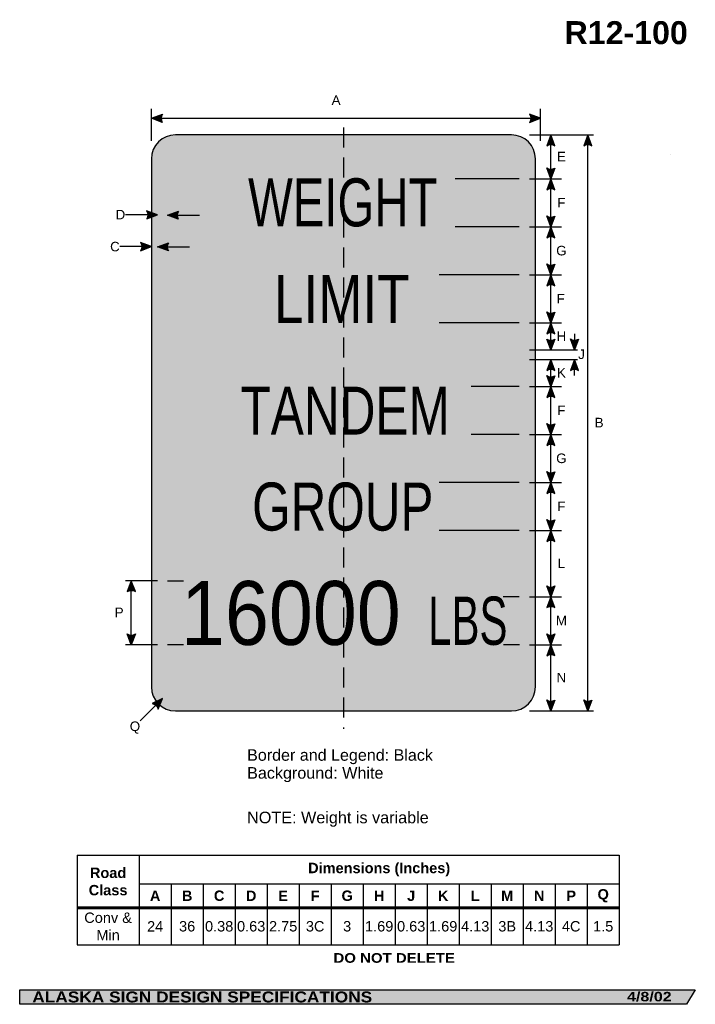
# Model space of a CAD drawing. Header units: feet. Extents: x 3.7 to 45.9, y 0.2 to 61.7.
import ezdxf
from ezdxf.enums import TextEntityAlignment as Align

# ---------------------------------------------------------------- set-up
doc = ezdxf.new("R2010")
doc.units = ezdxf.units.FT
doc.header["$MEASUREMENT"] = 0
doc.linetypes.add('DASHED2', pattern=[0.375, 0.25, -0.125])
doc.layers.add('Sign', color=7, linetype='Continuous')
doc.styles.add('ARIAL', font='arial.ttf')
doc.styles.add('ARIAL B', font='arialbd.ttf')
doc.styles.add('ARIAL BLACK B', font='ariblk.ttf')
doc.styles.add('ARIAL BLACK BI', font='ariblk.ttf')
doc.styles.add('FHWA SERIES B2000EX', font='txt')
doc.styles.add('FHWA SERIES C2000EX', font='txt')

# ---------------------------------------------------------------- blocks, each defined once
blk = doc.blocks.new('*T2')
at = {"color": 0, "linetype": 'ByBlock', "lineweight": -2, "transparency": 16777216}
for p, q in [((0, 0), (33.88136742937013, 0)), ((0, 0), (0, -5.602544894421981)), ((3.881367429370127, 0), (3.881367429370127, -5.602544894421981)), ((33.88136742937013, 0), (33.88136742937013, -5.602544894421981)), ((3.881367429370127, -1.779999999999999), (33.88136742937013, -1.779999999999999)), ((5.881367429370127, -1.779999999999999), (5.881367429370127, -5.602544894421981)), ((7.881367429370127, -1.779999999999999), (7.881367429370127, -5.602544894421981)), ((9.881367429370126, -1.779999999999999), (9.881367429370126, -5.602544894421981)), ((11.88136742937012, -1.779999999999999), (11.88136742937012, -5.602544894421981)), ((13.88136742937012, -1.779999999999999), (13.88136742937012, -5.602544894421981)), ((15.88136742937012, -1.779999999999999), (15.88136742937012, -5.602544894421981)), ((17.88136742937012, -1.779999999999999), (17.88136742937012, -5.602544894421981)), ((19.88136742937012, -1.779999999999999), (19.88136742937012, -5.602544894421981)), ((21.88136742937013, -1.779999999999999), (21.88136742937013, -5.602544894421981)), ((23.88136742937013, -1.779999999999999), (23.88136742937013, -5.602544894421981)), ((25.88136742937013, -1.779999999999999), (25.88136742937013, -5.602544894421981)), ((27.88136742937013, -1.779999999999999), (27.88136742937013, -5.602544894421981)), ((29.88136742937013, -1.779999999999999), (29.88136742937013, -5.602544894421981)), ((31.88136742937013, -1.779999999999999), (31.88136742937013, -5.602544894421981)), ((0, -3.279999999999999), (33.88136742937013, -3.279999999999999)), ((0, -5.602544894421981), (33.88136742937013, -5.602544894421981))]:
    blk.add_line(p, q, dxfattribs=at)
at = {"color": 18, "transparency": 16777216, "char_height": 0.65, "attachment_point": 5}
for s, insert, width, style in [('Dimensions (Inches)', (18.88136742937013, -0.8900000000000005), 29.88, 'ARIAL B'), ('Road Class', (1.940683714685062, -1.64), 3.761367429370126, 'ARIAL B'), ('A', (4.881367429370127, -2.529999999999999), 1.879999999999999, 'ARIAL B'), ('B', (6.881367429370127, -2.529999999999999), 1.879999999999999, 'ARIAL B'), ('C', (8.881367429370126, -2.529999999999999), 1.879999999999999, 'ARIAL B'), ('D', (10.88136742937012, -2.529999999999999), 1.879999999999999, 'ARIAL B'), ('E', (12.88136742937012, -2.529999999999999), 1.879999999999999, 'ARIAL B'), ('F', (14.88136742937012, -2.529999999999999), 1.879999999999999, 'ARIAL B'), ('G', (16.88136742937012, -2.529999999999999), 1.879999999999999, 'ARIAL B'), ('H', (18.88136742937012, -2.529999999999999), 1.879999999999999, 'ARIAL B'), ('J', (20.88136742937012, -2.529999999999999), 1.879999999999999, 'ARIAL B'), ('K', (22.88136742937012, -2.529999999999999), 1.879999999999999, 'ARIAL B'), ('L', (24.88136742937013, -2.529999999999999), 1.879999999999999, 'ARIAL B'), ('M', (26.88136742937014, -2.529999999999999), 1.879999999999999, 'ARIAL B'), ('N', (28.88136742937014, -2.529999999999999), 1.879999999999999, 'ARIAL B'), ('P', (30.88136742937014, -2.529999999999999), 1.879999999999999, 'ARIAL B'), ('Q', (32.88136742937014, -2.529999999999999), 1.879999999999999, 'ARIAL B'), ('Conv & Min', (1.940683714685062, -4.44127244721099), 3.761367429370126, 'ARIAL'), ('24', (4.881367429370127, -4.44127244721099), 1.879999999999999, 'ARIAL'), ('36', (6.881367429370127, -4.44127244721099), 1.879999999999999, 'ARIAL'), ('0.38', (8.881367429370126, -4.44127244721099), 1.879999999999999, 'ARIAL'), ('0.63', (10.88136742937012, -4.44127244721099), 1.879999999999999, 'ARIAL'), ('2.75', (12.88136742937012, -4.44127244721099), 1.879999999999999, 'ARIAL'), ('3C', (14.88136742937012, -4.44127244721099), 1.879999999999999, 'ARIAL'), ('3', (16.88136742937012, -4.44127244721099), 1.879999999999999, 'ARIAL'), ('1.69', (18.88136742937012, -4.44127244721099), 1.879999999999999, 'ARIAL'), ('0.63', (20.88136742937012, -4.44127244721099), 1.879999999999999, 'ARIAL'), ('1.69', (22.88136742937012, -4.44127244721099), 1.879999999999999, 'ARIAL'), ('4.13', (24.88136742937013, -4.44127244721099), 1.879999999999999, 'ARIAL'), ('3B', (26.88136742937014, -4.44127244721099), 1.879999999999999, 'ARIAL'), ('4.13', (28.88136742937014, -4.44127244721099), 1.879999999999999, 'ARIAL'), ('4C', (30.88136742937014, -4.44127244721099), 1.879999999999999, 'ARIAL'), ('1.5', (32.88136742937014, -4.44127244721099), 1.879999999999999, 'ARIAL')]:
    blk.add_mtext(s, dxfattribs=dict(at, insert=insert, width=width, style=style))

msp = doc.modelspace()

# ---------------------------------------------------------------- hatches: boundary and pattern name
h = msp.add_hatch(color=256)
h.dxf.hatch_style = 1
edge = h.paths.add_edge_path()
edge.add_line((12.6101551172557, 55.28363842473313), (11.93276403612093, 55.53969434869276))
edge.add_line((11.93276403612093, 55.53969434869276), (12.6163983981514, 55.79262750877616))
edge.add_arc((12.98787100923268, 55.53353817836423), 0.4529008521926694, 145.1055563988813, 213.4889293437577)
h = msp.add_hatch(color=256)
h.dxf.hatch_style = 1
edge = h.paths.add_edge_path()
edge.add_line((35.56787295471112, 55.28363842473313), (36.2452640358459, 55.53969434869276))
edge.add_line((36.2452640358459, 55.53969434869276), (35.56162967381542, 55.79262750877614))
edge.add_arc((35.19015706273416, 55.53353817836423), 0.4529008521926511, -33.48892934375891, 34.8944436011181, ccw=False)
h = msp.add_hatch(color=256)
h.dxf.hatch_style = 1
edge = h.paths.add_edge_path()
edge.add_line((37.14339380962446, 53.82657425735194), (36.88801433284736, 54.50422065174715))
edge.add_line((36.88801433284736, 54.50422065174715), (36.6343987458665, 53.82083916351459))
edge.add_arc((36.89311706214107, 53.44910805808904), 0.4529008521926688, 56.453865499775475, 124.83723844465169, ccw=False)
h = msp.add_hatch(color=256)
h.dxf.hatch_style = 1
edge = h.paths.add_edge_path()
edge.add_line((39.45523776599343, 53.82657425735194), (39.19985828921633, 54.50422065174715))
edge.add_line((39.19985828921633, 54.50422065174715), (38.94624270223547, 53.82083916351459))
edge.add_arc((39.20496101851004, 53.44910805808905), 0.4529008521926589, 56.45386549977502, 124.83723844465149, ccw=False)
h = msp.add_hatch(color=256)
h.dxf.hatch_style = 1
edge = h.paths.add_edge_path()
edge.add_line((37.14339380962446, 52.43183909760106), (36.88801433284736, 51.75419270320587))
edge.add_line((36.88801433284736, 51.75419270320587), (36.63439874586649, 52.4375741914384))
edge.add_arc((36.89311706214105, 52.80930529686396), 0.4529008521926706, 235.1627615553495, 303.5461345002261)
h = msp.add_hatch(color=256)
h.dxf.hatch_style = 1
edge = h.paths.add_edge_path()
edge.add_line((37.14339380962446, 51.07654630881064), (36.88801433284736, 51.75419270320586))
edge.add_line((36.88801433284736, 51.75419270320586), (36.63439874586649, 51.0708112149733))
edge.add_arc((36.89311706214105, 50.69908010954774), 0.4529008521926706, 56.45386549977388, 124.8372384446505, ccw=False)
h = msp.add_hatch(color=256)
h.dxf.hatch_style = 1
edge = h.paths.add_edge_path()
edge.add_line((11.63831567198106, 49.24569075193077), (12.31570675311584, 49.50174667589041))
edge.add_line((12.31570675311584, 49.50174667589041), (11.63207239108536, 49.75467983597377))
edge.add_arc((11.26059978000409, 49.49559050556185), 0.4529008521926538, -33.48892934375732, 34.89444360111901, ccw=False)
h = msp.add_hatch(color=256)
h.dxf.hatch_style = 1
edge = h.paths.add_edge_path()
edge.add_line((13.61020291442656, 49.23629679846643), (12.93281183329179, 49.49235272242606))
edge.add_line((12.93281183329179, 49.49235272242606), (13.61644619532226, 49.74528588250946))
edge.add_arc((13.98791880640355, 49.48619655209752), 0.4529008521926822, 145.1055563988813, 213.4889293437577)
h = msp.add_hatch(color=256)
h.dxf.hatch_style = 1
edge = h.paths.add_edge_path()
edge.add_line((37.14339380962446, 49.43151358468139), (36.88801433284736, 48.75386719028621))
edge.add_line((36.88801433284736, 48.75386719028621), (36.63439874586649, 49.43724867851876))
edge.add_arc((36.89311706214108, 49.8089797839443), 0.4529008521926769, 235.1627615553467, 303.5461345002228)
h = msp.add_hatch(color=256)
h.dxf.hatch_style = 1
edge = h.paths.add_edge_path()
edge.add_line((37.14339380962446, 48.076220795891), (36.88801433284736, 48.75386719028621))
edge.add_line((36.88801433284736, 48.75386719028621), (36.63439874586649, 48.07048570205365))
edge.add_arc((36.89311706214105, 47.69875459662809), 0.4529008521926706, 56.45386549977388, 124.8372384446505, ccw=False)
h = msp.add_hatch(color=256)
h.dxf.hatch_style = 1
edge = h.paths.add_edge_path()
edge.add_line((11.25537295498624, 47.26653058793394), (11.93276403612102, 47.5225865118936))
edge.add_line((11.93276403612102, 47.5225865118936), (11.24912967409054, 47.77551967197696))
edge.add_arc((10.87765706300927, 47.51643034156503), 0.4529008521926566, -33.488929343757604, 34.894443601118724, ccw=False)
h = msp.add_hatch(color=256)
h.dxf.hatch_style = 1
edge = h.paths.add_edge_path()
edge.add_line((12.99049545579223, 47.25741600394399), (12.31310437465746, 47.51347192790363))
edge.add_line((12.31310437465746, 47.51347192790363), (12.99673873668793, 47.76640508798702))
edge.add_arc((13.36821134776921, 47.50731575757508), 0.4529008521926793, 145.1055563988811, 213.4889293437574)
h = msp.add_hatch(color=256)
h.dxf.hatch_style = 1
edge = h.paths.add_edge_path()
edge.add_line((37.14339380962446, 46.43086255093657), (36.88801433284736, 45.75321615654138))
edge.add_line((36.88801433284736, 45.75321615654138), (36.63439874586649, 46.43659764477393))
edge.add_arc((36.89311706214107, 46.80832875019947), 0.4529008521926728, 235.1627615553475, 303.5461345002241)
h = msp.add_hatch(color=256)
h.dxf.hatch_style = 1
edge = h.paths.add_edge_path()
edge.add_line((37.14339380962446, 45.07556976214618), (36.88801433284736, 45.75321615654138))
edge.add_line((36.88801433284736, 45.75321615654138), (36.63439874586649, 45.06983466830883))
edge.add_arc((36.89311706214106, 44.69810356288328), 0.4529008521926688, 56.45386549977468, 124.83723844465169, ccw=False)
h = msp.add_hatch(color=256)
h.dxf.hatch_style = 1
edge = h.paths.add_edge_path()
edge.add_line((37.14339380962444, 43.43037427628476), (36.88801433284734, 42.75272788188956))
edge.add_line((36.88801433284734, 42.75272788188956), (36.63439874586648, 43.4361093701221))
edge.add_arc((36.89311706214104, 43.80784047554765), 0.4529008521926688, 235.1627615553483, 303.5461345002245)
h = msp.add_hatch(color=256)
h.dxf.hatch_style = 1
edge = h.paths.add_edge_path()
edge.add_line((37.14339380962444, 42.07508148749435), (36.88801433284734, 42.75272788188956))
edge.add_line((36.88801433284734, 42.75272788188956), (36.63439874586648, 42.06934639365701))
edge.add_arc((36.89311706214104, 41.69761528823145), 0.4529008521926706, 56.45386549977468, 124.8372384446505, ccw=False)
h = msp.add_hatch(color=256)
h.dxf.hatch_style = 1
edge = h.paths.add_edge_path()
edge.add_line((37.14339380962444, 41.74027011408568), (36.88801433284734, 41.06262371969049))
edge.add_line((36.88801433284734, 41.06262371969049), (36.63439874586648, 41.74600520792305))
edge.add_arc((36.89311706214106, 42.11773631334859), 0.4529008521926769, 235.1627615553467, 303.5461345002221)
h = msp.add_hatch(color=256)
h.dxf.hatch_style = 1
edge = h.paths.add_edge_path()
edge.add_line((38.621086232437, 41.74189308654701), (38.3657067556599, 41.06424669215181))
edge.add_line((38.3657067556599, 41.06424669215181), (38.11209116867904, 41.74762818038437))
edge.add_arc((38.37080948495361, 42.11935928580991), 0.4529008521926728, 235.1627615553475, 303.5461345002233)
h = msp.add_hatch(color=256)
h.dxf.hatch_style = 1
edge = h.paths.add_edge_path()
edge.add_line((37.14339380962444, 39.78748383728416), (36.88801433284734, 40.46513023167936))
edge.add_line((36.88801433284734, 40.46513023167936), (36.63439874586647, 39.78174874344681))
edge.add_arc((36.89311706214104, 39.41001763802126), 0.4529008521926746, 56.45386549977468, 124.8372384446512, ccw=False)
h = msp.add_hatch(color=256)
h.dxf.hatch_style = 1
edge = h.paths.add_edge_path()
edge.add_line((38.62889873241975, 39.78748383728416), (38.37351925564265, 40.46513023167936))
edge.add_line((38.37351925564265, 40.46513023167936), (38.11990366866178, 39.78174874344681))
edge.add_arc((38.37862198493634, 39.41001763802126), 0.4529008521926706, 56.45386549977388, 124.8372384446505, ccw=False)
h = msp.add_hatch(color=256)
h.dxf.hatch_style = 1
edge = h.paths.add_edge_path()
edge.add_line((37.14339380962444, 39.45234694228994), (36.88801433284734, 38.77470054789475))
edge.add_line((36.88801433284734, 38.77470054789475), (36.63439874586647, 39.4580820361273))
edge.add_arc((36.89311706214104, 39.82981314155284), 0.4529008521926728, 235.1627615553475, 303.5461345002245)
h = msp.add_hatch(color=256)
h.dxf.hatch_style = 1
edge = h.paths.add_edge_path()
edge.add_line((37.14339380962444, 38.09705415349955), (36.88801433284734, 38.77470054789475))
edge.add_line((36.88801433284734, 38.77470054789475), (36.63439874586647, 38.0913190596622))
edge.add_arc((36.89311706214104, 37.71958795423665), 0.4529008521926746, 56.45386549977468, 124.8372384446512, ccw=False)
h = msp.add_hatch(color=256)
h.dxf.hatch_style = 1
edge = h.paths.add_edge_path()
edge.add_line((37.14339380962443, 36.45169590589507), (36.88801433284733, 35.77404951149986))
edge.add_line((36.88801433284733, 35.77404951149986), (36.63439874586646, 36.45743099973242))
edge.add_arc((36.89311706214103, 36.82916210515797), 0.4529008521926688, 235.1627615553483, 303.5461345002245)
h = msp.add_hatch(color=256)
h.dxf.hatch_style = 1
edge = h.paths.add_edge_path()
edge.add_line((37.14339380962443, 35.09640311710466), (36.88801433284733, 35.77404951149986))
edge.add_line((36.88801433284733, 35.77404951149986), (36.63439874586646, 35.09066802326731))
edge.add_arc((36.89311706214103, 34.71893691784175), 0.4529008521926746, 56.45386549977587, 124.8372384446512, ccw=False)
h = msp.add_hatch(color=256)
h.dxf.hatch_style = 1
edge = h.paths.add_edge_path()
edge.add_line((37.14339380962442, 33.4513703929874), (36.88801433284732, 32.77372399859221))
edge.add_line((36.88801433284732, 32.77372399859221), (36.63439874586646, 33.45710548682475))
edge.add_arc((36.89311706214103, 33.8288365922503), 0.4529008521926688, 235.1627615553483, 303.5461345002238)
h = msp.add_hatch(color=256)
h.dxf.hatch_style = 1
edge = h.paths.add_edge_path()
edge.add_line((37.14339380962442, 32.096077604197), (36.88801433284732, 32.77372399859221))
edge.add_line((36.88801433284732, 32.77372399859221), (36.63439874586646, 32.09034251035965))
edge.add_arc((36.89311706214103, 31.71861140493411), 0.452900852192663, 56.4538654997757, 124.8372384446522, ccw=False)
h = msp.add_hatch(color=256)
h.dxf.hatch_style = 1
edge = h.paths.add_edge_path()
edge.add_line((37.14339380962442, 30.45104487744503), (36.88801433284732, 29.77339848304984))
edge.add_line((36.88801433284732, 29.77339848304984), (36.63439874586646, 30.45677997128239))
edge.add_arc((36.89311706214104, 30.82851107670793), 0.452900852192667, 235.162761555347, 303.546134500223)
h = msp.add_hatch(color=256)
h.dxf.hatch_style = 1
edge = h.paths.add_edge_path()
edge.add_line((37.14339380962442, 29.09575208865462), (36.88801433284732, 29.77339848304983))
edge.add_line((36.88801433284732, 29.77339848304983), (36.63439874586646, 29.09001699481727))
edge.add_arc((36.89311706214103, 28.71828588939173), 0.4529008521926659, 56.45386549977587, 124.837238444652, ccw=False)
h = msp.add_hatch(color=256)
h.dxf.hatch_style = 1
edge = h.paths.add_edge_path()
edge.add_line((10.92775752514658, 25.96264197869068), (10.67237804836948, 26.64028837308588))
edge.add_line((10.67237804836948, 26.64028837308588), (10.41876246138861, 25.95690688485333))
edge.add_arc((10.67748077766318, 25.58517577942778), 0.4529008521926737, 56.453865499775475, 124.8372384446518, ccw=False)
h = msp.add_hatch(color=256)
h.dxf.hatch_style = 1
edge = h.paths.add_edge_path()
edge.add_line((37.14339380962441, 26.31790686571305), (36.88801433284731, 25.64026047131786))
edge.add_line((36.88801433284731, 25.64026047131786), (36.63439874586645, 26.32364195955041))
edge.add_arc((36.89311706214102, 26.69537306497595), 0.452900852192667, 235.162761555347, 303.546134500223)
h = msp.add_hatch(color=256)
h.dxf.hatch_style = 1
edge = h.paths.add_edge_path()
edge.add_line((37.14339380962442, 24.96261407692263), (36.88801433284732, 25.64026047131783))
edge.add_line((36.88801433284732, 25.64026047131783), (36.63439874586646, 24.95687898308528))
edge.add_arc((36.89311706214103, 24.58514787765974), 0.4529008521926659, 56.45386549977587, 124.837238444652, ccw=False)
h = msp.add_hatch(color=256)
h.dxf.hatch_style = 1
edge = h.paths.add_edge_path()
edge.add_line((10.92775752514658, 23.31858581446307), (10.67237804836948, 22.64093942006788))
edge.add_line((10.67237804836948, 22.64093942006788), (10.41876246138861, 23.32432090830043))
edge.add_arc((10.67748077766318, 23.69605201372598), 0.4529008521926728, 235.1627615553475, 303.5461345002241)
h = msp.add_hatch(color=256)
h.dxf.hatch_style = 1
edge = h.paths.add_edge_path()
edge.add_line((37.14339380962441, 23.31481442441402), (36.8880143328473, 22.63716803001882))
edge.add_line((36.8880143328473, 22.63716803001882), (36.63439874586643, 23.32054951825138))
edge.add_arc((36.89311706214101, 23.69228062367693), 0.4529008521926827, 235.1627615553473, 303.5461345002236)
h = msp.add_hatch(color=256)
h.dxf.hatch_style = 1
edge = h.paths.add_edge_path()
edge.add_line((37.14339380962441, 21.95952163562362), (36.8880143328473, 22.63716803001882))
edge.add_line((36.8880143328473, 22.63716803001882), (36.63439874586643, 21.95378654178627))
edge.add_arc((36.893117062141, 21.58205543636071), 0.4529008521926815, 56.45386549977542, 124.83723844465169, ccw=False)
h = msp.add_hatch(color=256)
h.dxf.hatch_style = 1
edge = h.paths.add_edge_path()
edge.add_line((12.35408965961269, 18.61950181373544), (12.63445675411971, 19.28719755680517))
edge.add_line((12.63445675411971, 19.28719755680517), (11.98049030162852, 18.96523637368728))
edge.add_arc((11.91284409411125, 18.51741590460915), 0.4529008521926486, 13.026667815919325, 81.41004076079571, ccw=False)
h = msp.add_hatch(color=256)
h.dxf.hatch_style = 1
edge = h.paths.add_edge_path()
edge.add_line((37.1433938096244, 19.18416336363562), (36.8880143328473, 18.50651696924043))
edge.add_line((36.8880143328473, 18.50651696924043), (36.63439874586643, 19.18989845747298))
edge.add_arc((36.89311706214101, 19.56162956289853), 0.4529008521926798, 235.162761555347, 303.546134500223)
h = msp.add_hatch(color=256)
h.dxf.hatch_style = 1
edge = h.paths.add_edge_path()
edge.add_line((39.45523776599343, 19.18286125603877), (39.19985828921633, 18.50521486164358))
edge.add_line((39.19985828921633, 18.50521486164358), (38.94624270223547, 19.18859634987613))
edge.add_arc((39.20496101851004, 19.56032745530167), 0.452900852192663, 235.1627615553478, 303.5461345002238)
at = {"layer": 'Sign', "true_color": 0xffffff}
h = msp.add_hatch(color=7, dxfattribs=at)
edge = h.paths.add_edge_path(flags=0)
edge.add_spline(control_points=[(13.43276403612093, 54.50422065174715), (13.43276403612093, 54.50422065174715), (34.43276403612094, 54.50422065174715), (34.43276403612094, 54.50422065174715), (35.26063657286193, 54.50422065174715), (35.93276403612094, 53.83209318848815), (35.93276403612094, 53.00422065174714), (35.93276403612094, 53.00422065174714), (35.93276403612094, 20.00422065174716), (35.93276403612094, 20.00422065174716), (35.93276403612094, 19.17634811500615), (35.26063657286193, 18.50422065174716), (34.43276403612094, 18.50422065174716), (34.43276403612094, 18.50422065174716), (13.43276403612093, 18.50422065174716), (13.43276403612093, 18.50422065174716), (12.60489149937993, 18.50422065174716), (11.93276403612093, 19.17634811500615), (11.93276403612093, 20.00422065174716), (11.93276403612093, 20.00422065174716), (11.93276403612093, 53.00422065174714), (11.93276403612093, 53.00422065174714), (11.93276403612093, 53.83209318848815), (12.60489149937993, 54.50422065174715), (13.43276403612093, 54.50422065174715)], knot_values=[0, 0, 0, 0, 1, 1, 1, 2, 2, 2, 3, 3, 3, 4, 4, 4, 5, 5, 5, 6, 6, 6, 7, 7, 7, 8, 8, 8, 8], degree=3, periodic=0)
at = {"layer": 'Sign', "true_color": 0x000000}
h = msp.add_hatch(color=18, dxfattribs=at)
edge = h.paths.add_edge_path(flags=0)
edge.add_spline(control_points=[(13.61276403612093, 54.12422065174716), (13.61276403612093, 54.12422065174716), (34.25276403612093, 54.12422065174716), (34.25276403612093, 54.12422065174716), (34.97025356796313, 54.12422065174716), (35.55276403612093, 53.54171018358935), (35.55276403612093, 52.82422065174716), (35.55276403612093, 52.82422065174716), (35.55276403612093, 20.18422065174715), (35.55276403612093, 20.18422065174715), (35.55276403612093, 19.46673111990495), (34.97025356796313, 18.88422065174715), (34.25276403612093, 18.88422065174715), (34.25276403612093, 18.88422065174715), (13.61276403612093, 18.88422065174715), (13.61276403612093, 18.88422065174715), (12.89527450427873, 18.88422065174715), (12.31276403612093, 19.46673111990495), (12.31276403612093, 20.18422065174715), (12.31276403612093, 20.18422065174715), (12.31276403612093, 52.82422065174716), (12.31276403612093, 52.82422065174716), (12.31276403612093, 53.54171018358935), (12.89527450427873, 54.12422065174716), (13.61276403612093, 54.12422065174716)], knot_values=[0, 0, 0, 0, 1, 1, 1, 2, 2, 2, 3, 3, 3, 4, 4, 4, 5, 5, 5, 6, 6, 6, 7, 7, 7, 8, 8, 8, 8], degree=3, periodic=0)
at = {"layer": 'Sign', "true_color": 0xffffff}
h = msp.add_hatch(color=7, dxfattribs=at)
edge = h.paths.add_edge_path(flags=0)
edge.add_spline(control_points=[(14.04276403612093, 53.49422065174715), (14.04276403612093, 53.49422065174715), (33.82276403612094, 53.49422065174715), (33.82276403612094, 53.49422065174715), (34.42987056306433, 53.49422065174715), (34.92276403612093, 53.00132717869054), (34.92276403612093, 52.39422065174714), (34.92276403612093, 52.39422065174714), (34.92276403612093, 20.61422065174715), (34.92276403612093, 20.61422065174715), (34.92276403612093, 20.00711412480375), (34.42987056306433, 19.51422065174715), (33.82276403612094, 19.51422065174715), (33.82276403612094, 19.51422065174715), (14.04276403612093, 19.51422065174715), (14.04276403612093, 19.51422065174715), (13.43565750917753, 19.51422065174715), (12.94276403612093, 20.00711412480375), (12.94276403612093, 20.61422065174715), (12.94276403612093, 20.61422065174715), (12.94276403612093, 52.39422065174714), (12.94276403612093, 52.39422065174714), (12.94276403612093, 53.00132717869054), (13.43565750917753, 53.49422065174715), (14.04276403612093, 53.49422065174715)], knot_values=[0, 0, 0, 0, 1, 1, 1, 2, 2, 2, 3, 3, 3, 4, 4, 4, 5, 5, 5, 6, 6, 6, 7, 7, 7, 8, 8, 8, 8], degree=3, periodic=0)
msp.add_hatch(color=7, dxfattribs=at).paths.add_polyline_path([(12.31310437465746, 47.51347192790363), (12.94276405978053, 47.74643536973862), (12.94271580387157, 47.66246962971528), (12.93789745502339, 47.64855716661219), (12.9321088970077, 47.62951982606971), (12.92734481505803, 47.61102632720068), (12.92231304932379, 47.58664979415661), (12.9196404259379, 47.56979223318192), (12.91695780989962, 47.54590884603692), (12.91564720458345, 47.52477651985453), (12.91535233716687, 47.51347192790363), (12.9154316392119, 47.49684114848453), (12.91626983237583, 47.4778530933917), (12.91887027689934, 47.45064315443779), (12.92308918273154, 47.42373681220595), (12.92960100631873, 47.39444348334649), (12.93652129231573, 47.37033810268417), (12.94275173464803, 47.35250500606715), (12.94276253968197, 47.27545919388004)])
at = {"layer": 'Sign', "true_color": 0x000000}
for points in [[(12.65932947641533, 41.07987636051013), (35.03172527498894, 41.07987636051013), (35.03172527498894, 40.44987636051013), (12.65932947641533, 40.44987636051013)], [(3.699686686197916, 1.066867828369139), (45.92097727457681, 1.066867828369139), (45.37503178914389, 0.1671574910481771), (3.701084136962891, 0.1671574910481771)]]:
    msp.add_hatch(color=18, dxfattribs=at).paths.add_polyline_path(points, flags=0)

# ---------------------------------------------------------------- linework, layer by layer
for p, q in [((7.283420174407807, 9.479484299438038), (41.16478760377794, 9.479484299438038)), ((7.283420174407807, 6.263058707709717), (41.16478760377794, 6.263058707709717)), ((7.283420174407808, 6.145008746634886), (41.16478760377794, 6.145008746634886))]:
    msp.add_line(p, q)
for points in [[(12.6101551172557, 55.28363842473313), (11.93276403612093, 55.53969434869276), (12.6163983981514, 55.79262750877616, 0.307560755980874), (12.6101551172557, 55.28363842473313, 4.141293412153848)], [(35.56787295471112, 55.28363842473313), (36.2452640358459, 55.53969434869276), (35.56162967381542, 55.79262750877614, -0.307560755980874), (35.56787295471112, 55.28363842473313, -4.141293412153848)], [(37.14339380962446, 53.82657425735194), (36.88801433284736, 54.50422065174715), (36.6343987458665, 53.82083916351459, -0.307560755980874), (37.14339380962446, 53.82657425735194, -4.141293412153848)], [(39.45523776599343, 53.82657425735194), (39.19985828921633, 54.50422065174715), (38.94624270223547, 53.82083916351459, -0.307560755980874), (39.45523776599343, 53.82657425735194, -4.141293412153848)], [(37.14339380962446, 52.43183909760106), (36.88801433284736, 51.75419270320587), (36.63439874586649, 52.4375741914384, 0.307560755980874), (37.14339380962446, 52.43183909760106, 4.141293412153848)], [(37.14339380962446, 51.07654630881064), (36.88801433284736, 51.75419270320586), (36.63439874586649, 51.0708112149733, -0.307560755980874), (37.14339380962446, 51.07654630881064, -4.141293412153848)], [(11.63831567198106, 49.24569075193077), (12.31570675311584, 49.50174667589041), (11.63207239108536, 49.75467983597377, -0.307560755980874), (11.63831567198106, 49.24569075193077, -4.141293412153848)], [(13.61020291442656, 49.23629679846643), (12.93281183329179, 49.49235272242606), (13.61644619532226, 49.74528588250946, 0.307560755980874), (13.61020291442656, 49.23629679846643, 4.141293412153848)], [(37.14339380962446, 49.43151358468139), (36.88801433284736, 48.75386719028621), (36.63439874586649, 49.43724867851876, 0.307560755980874), (37.14339380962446, 49.43151358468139, 4.141293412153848)], [(37.14339380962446, 48.076220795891), (36.88801433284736, 48.75386719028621), (36.63439874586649, 48.07048570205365, -0.307560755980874), (37.14339380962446, 48.076220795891, -4.141293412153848)], [(11.25537295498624, 47.26653058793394), (11.93276403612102, 47.5225865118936), (11.24912967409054, 47.77551967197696, -0.307560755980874), (11.25537295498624, 47.26653058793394, -4.141293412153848)], [(12.99049545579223, 47.25741600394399), (12.31310437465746, 47.51347192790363), (12.99673873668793, 47.76640508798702, 0.307560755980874), (12.99049545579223, 47.25741600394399, 4.141293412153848)], [(37.14339380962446, 46.43086255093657), (36.88801433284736, 45.75321615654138), (36.63439874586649, 46.43659764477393, 0.307560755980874), (37.14339380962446, 46.43086255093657, 4.141293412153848)], [(37.14339380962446, 45.07556976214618), (36.88801433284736, 45.75321615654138), (36.63439874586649, 45.06983466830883, -0.307560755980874), (37.14339380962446, 45.07556976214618, -4.141293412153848)], [(37.14339380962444, 43.43037427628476), (36.88801433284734, 42.75272788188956), (36.63439874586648, 43.4361093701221, 0.307560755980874), (37.14339380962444, 43.43037427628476, 4.141293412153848)], [(37.14339380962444, 42.07508148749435), (36.88801433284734, 42.75272788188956), (36.63439874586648, 42.06934639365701, -0.307560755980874), (37.14339380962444, 42.07508148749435, -4.141293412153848)], [(37.14339380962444, 41.74027011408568), (36.88801433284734, 41.06262371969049), (36.63439874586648, 41.74600520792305, 0.307560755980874), (37.14339380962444, 41.74027011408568, 4.141293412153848)], [(38.621086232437, 41.74189308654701), (38.3657067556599, 41.06424669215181), (38.11209116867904, 41.74762818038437, 0.307560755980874), (38.621086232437, 41.74189308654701, 4.141293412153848)], [(37.14339380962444, 39.78748383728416), (36.88801433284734, 40.46513023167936), (36.63439874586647, 39.78174874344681, -0.307560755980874), (37.14339380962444, 39.78748383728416, -4.141293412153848)], [(38.62889873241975, 39.78748383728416), (38.37351925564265, 40.46513023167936), (38.11990366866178, 39.78174874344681, -0.307560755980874), (38.62889873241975, 39.78748383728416, -4.141293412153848)], [(37.14339380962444, 39.45234694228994), (36.88801433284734, 38.77470054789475), (36.63439874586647, 39.4580820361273, 0.307560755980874), (37.14339380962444, 39.45234694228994, 4.141293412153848)], [(37.14339380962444, 38.09705415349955), (36.88801433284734, 38.77470054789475), (36.63439874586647, 38.0913190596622, -0.307560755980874), (37.14339380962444, 38.09705415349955, -4.141293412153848)], [(37.14339380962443, 36.45169590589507), (36.88801433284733, 35.77404951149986), (36.63439874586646, 36.45743099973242, 0.307560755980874), (37.14339380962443, 36.45169590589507, 4.141293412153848)], [(37.14339380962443, 35.09640311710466), (36.88801433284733, 35.77404951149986), (36.63439874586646, 35.09066802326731, -0.307560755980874), (37.14339380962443, 35.09640311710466, -4.141293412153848)], [(37.14339380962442, 33.4513703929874), (36.88801433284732, 32.77372399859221), (36.63439874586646, 33.45710548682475, 0.307560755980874), (37.14339380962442, 33.4513703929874, 4.141293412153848)], [(37.14339380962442, 32.096077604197), (36.88801433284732, 32.77372399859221), (36.63439874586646, 32.09034251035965, -0.307560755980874), (37.14339380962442, 32.096077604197, -4.141293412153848)], [(37.14339380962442, 30.45104487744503), (36.88801433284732, 29.77339848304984), (36.63439874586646, 30.45677997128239, 0.307560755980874), (37.14339380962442, 30.45104487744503, 4.141293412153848)], [(37.14339380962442, 29.09575208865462), (36.88801433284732, 29.77339848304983), (36.63439874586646, 29.09001699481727, -0.307560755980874), (37.14339380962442, 29.09575208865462, -4.141293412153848)], [(10.92775752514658, 25.96264197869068), (10.67237804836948, 26.64028837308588), (10.41876246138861, 25.95690688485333, -0.307560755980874), (10.92775752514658, 25.96264197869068, -4.141293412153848)], [(37.14339380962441, 26.31790686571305), (36.88801433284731, 25.64026047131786), (36.63439874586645, 26.32364195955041, 0.307560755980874), (37.14339380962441, 26.31790686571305, 4.141293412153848)], [(37.14339380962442, 24.96261407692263), (36.88801433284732, 25.64026047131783), (36.63439874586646, 24.95687898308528, -0.307560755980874), (37.14339380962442, 24.96261407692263, -4.141293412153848)], [(10.92775752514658, 23.31858581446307), (10.67237804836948, 22.64093942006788), (10.41876246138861, 23.32432090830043, 0.307560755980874), (10.92775752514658, 23.31858581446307, 4.141293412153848)], [(37.14339380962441, 23.31481442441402), (36.8880143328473, 22.63716803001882), (36.63439874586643, 23.32054951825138, 0.307560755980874), (37.14339380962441, 23.31481442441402, 4.141293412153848)], [(37.14339380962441, 21.95952163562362), (36.8880143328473, 22.63716803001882), (36.63439874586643, 21.95378654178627, -0.307560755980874), (37.14339380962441, 21.95952163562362, -4.141293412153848)], [(12.35408965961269, 18.61950181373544), (12.63445675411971, 19.28719755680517), (11.98049030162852, 18.96523637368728, -0.307560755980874), (12.35408965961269, 18.61950181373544, -4.141293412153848)], [(37.1433938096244, 19.18416336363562), (36.8880143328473, 18.50651696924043), (36.63439874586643, 19.18989845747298, 0.307560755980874), (37.1433938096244, 19.18416336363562, 4.141293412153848)], [(39.45523776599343, 19.18286125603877), (39.19985828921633, 18.50521486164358), (38.94624270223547, 19.18859634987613, 0.307560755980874), (39.45523776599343, 19.18286125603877, 4.141293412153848)]]:
    msp.add_lwpolyline(points, format="xyb")
at = {"layer": 'Sign', "color": 18, "lineweight": -3, "true_color": 0x000000}
for p, q in [((11.93276403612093, 54.12239581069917), (11.93276403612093, 56.12239581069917)), ((36.2452640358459, 54.12239581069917), (36.2452640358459, 56.12239581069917)), ((11.93276403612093, 55.53969434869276), (36.2452640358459, 55.53969434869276)), ((35.552083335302, 54.50422065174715), (39.552083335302, 54.50422065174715)), ((36.88801433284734, 41.06262371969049), (36.88801433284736, 54.50422065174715)), ((39.19985828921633, 18.50521486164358), (39.19985828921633, 54.50521486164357)), ((34.92299841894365, 51.75356960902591), (30.92299841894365, 51.75356960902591)), ((35.55272137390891, 51.75419270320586), (37.55272137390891, 51.75419270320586)), ((12.31570675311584, 49.50174667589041), (10.31570675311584, 49.50174667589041)), ((12.93550020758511, 49.49133650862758), (14.93550020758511, 49.49133650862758)), ((34.92299841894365, 48.75356961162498), (30.92299841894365, 48.75356961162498)), ((35.55272137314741, 48.75386719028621), (37.55272137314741, 48.75386719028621)), ((11.93276403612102, 47.5225865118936), (9.964146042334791, 47.5225865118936)), ((12.31310437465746, 47.51347192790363), (14.31310437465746, 47.51347192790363)), ((34.92299841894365, 45.75291857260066), (29.92299841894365, 45.75291857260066)), ((35.55255861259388, 45.75321615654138), (37.55255861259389, 45.75321615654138)), ((34.92299841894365, 42.75226753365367), (29.92299841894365, 42.75226753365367)), ((35.5527213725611, 42.75272788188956), (37.5527213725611, 42.75272788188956)), ((38.3657067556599, 42.06424669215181), (38.3657067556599, 41.06424669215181)), ((35.55272137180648, 41.06262371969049), (38.55272137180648, 41.06262371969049)), ((35.55255861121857, 40.46513023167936), (38.55255861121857, 40.46513023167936)), ((36.8880143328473, 18.50651696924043), (36.88801433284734, 40.46513023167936)), ((38.37351925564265, 39.46528836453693), (38.37351925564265, 40.46528836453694)), ((34.92299841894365, 38.77440295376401), (31.92299841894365, 38.77440295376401)), ((35.55272137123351, 38.77470054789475), (37.55272137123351, 38.77470054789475)), ((34.92299841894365, 35.7744029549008), (31.92299841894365, 35.7744029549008)), ((35.5527213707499, 35.77404951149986), (37.5527213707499, 35.77404951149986)), ((34.92299841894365, 32.77310087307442), (29.92299841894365, 32.77310087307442)), ((35.55158204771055, 32.77372399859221), (37.55158204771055, 32.77372399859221)), ((34.92299841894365, 29.77342639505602), (29.92299841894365, 29.77342639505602)), ((35.55255860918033, 29.77339848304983), (37.55255860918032, 29.77339848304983)), ((12.31362342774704, 26.64028837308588), (10.31362342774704, 26.64028837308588)), ((10.67237804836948, 22.64093942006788), (10.67237804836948, 26.64028837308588)), ((12.94252967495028, 26.64028837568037), (13.94252967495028, 26.64028837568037)), ((34.92299841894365, 25.64028837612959), (33.92299841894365, 25.64028837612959)), ((35.55255860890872, 25.64026047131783), (37.55255860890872, 25.64026047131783)), ((12.31297238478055, 22.64093942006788), (10.31297238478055, 22.64093942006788)), ((12.93862342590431, 22.64549671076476), (13.93862342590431, 22.64549671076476)), ((34.92430050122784, 22.6370331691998), (33.92430050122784, 22.6370331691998)), ((35.55320494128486, 22.63716803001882), (37.55320494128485, 22.63716803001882)), ((12.63445675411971, 19.28719755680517), (11.22024319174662, 17.87298399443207)), ((35.552083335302, 18.50422065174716), (39.552083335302, 18.50422065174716))]:
    msp.add_line(p, q, dxfattribs=at)
at = {"layer": 'Sign'}
msp.add_line((44.37549209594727, 53.28188578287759), (44.37549209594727, 53.28188578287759), dxfattribs=at)
at = {"layer": 'Sign', "color": 250, "lineweight": -3, "true_color": 0x1f1a17}
msp.add_line((44.37549209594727, 53.28188578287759), (44.37549209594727, 53.28188578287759), dxfattribs=at)
at = {"layer": 'Sign', "color": 18, "linetype": 'DASHED2', "lineweight": -3, "ltscale": 5, "true_color": 0x000000}
msp.add_lwpolyline([(23.93276403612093, 54.96868249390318), (23.93276403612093, 17.38534916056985)], dxfattribs=at)
at = {"layer": 'Sign', "color": 18, "lineweight": -3, "true_color": 0x000000}
msp.add_lwpolyline([(3.699686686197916, 1.066867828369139), (45.92097727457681, 1.066867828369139), (45.37503178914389, 0.1671574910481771), (3.701084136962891, 0.1671574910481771)], close=True, dxfattribs=at)
msp.add_open_spline([(13.43276403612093, 54.50422065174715), (13.43276403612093, 54.50422065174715), (34.43276403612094, 54.50422065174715), (34.43276403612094, 54.50422065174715), (35.26063657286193, 54.50422065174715), (35.93276403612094, 53.83209318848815), (35.93276403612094, 53.00422065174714), (35.93276403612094, 53.00422065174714), (35.93276403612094, 20.00422065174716), (35.93276403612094, 20.00422065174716), (35.93276403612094, 19.17634811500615), (35.26063657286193, 18.50422065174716), (34.43276403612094, 18.50422065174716), (34.43276403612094, 18.50422065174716), (13.43276403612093, 18.50422065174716), (13.43276403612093, 18.50422065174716), (12.60489149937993, 18.50422065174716), (11.93276403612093, 19.17634811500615), (11.93276403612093, 20.00422065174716), (11.93276403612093, 20.00422065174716), (11.93276403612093, 53.00422065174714), (11.93276403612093, 53.00422065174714), (11.93276403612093, 53.83209318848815), (12.60489149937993, 54.50422065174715), (13.43276403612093, 54.50422065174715)], degree=3, knots=[0, 0, 0, 0, 1, 1, 1, 2, 2, 2, 3, 3, 3, 4, 4, 4, 5, 5, 5, 6, 6, 6, 7, 7, 7, 8, 8, 8, 8], dxfattribs=at)

# ---------------------------------------------------------------- block references
msp.add_blockref('*T2', (7.283420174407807, 9.479484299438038))

# ---------------------------------------------------------------- texts
at = {"layer": 'Sign', "color": 18, "true_color": 0x000000}
for s, height, style, p, p2 in [('R12-100', 1.436888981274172, 'ARIAL B', (37.75095342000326, 60.17263982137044), (45.45095330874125, 60.17263982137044)), ('A', 0.5978938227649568, 'ARIAL', (23.19383175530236, 56.37529522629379), (23.75216507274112, 56.37529522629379)), ('E', 0.5992069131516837, 'ARIAL', (37.27299842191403, 52.84574868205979), (37.83133173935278, 52.84574868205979)), ('WEIGHT', 3.00157638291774, 'FHWA SERIES C2000EX', (17.9744307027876, 48.78351752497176), (29.80776403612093, 48.78351752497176)), ('F', 0.5956967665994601, 'ARIAL', (37.29799842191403, 49.97074868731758), (37.80633174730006, 49.97074868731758)), ('D', 0.5947261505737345, 'ARIAL', (9.693831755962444, 49.22362168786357), (10.29383174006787, 49.22362168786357)), ('C', 0.5947261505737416, 'ARIAL', (9.350081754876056, 47.22362168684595), (9.950081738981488, 47.22362168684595)), ('G', 0.5981795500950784, 'ARIAL', (37.22716508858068, 46.97009765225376), (37.87716510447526, 46.97009765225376)), ('LIMIT', 3.00193495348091, 'FHWA SERIES C2000EX', (19.59943070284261, 42.75226753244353), (28.05776403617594, 42.75226753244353)), ('F', 0.5956967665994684, 'ARIAL', (37.25633175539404, 43.96944661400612), (37.76466508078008, 43.96944661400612)), ('H', 0.5947261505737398, 'ARIAL', (37.25216508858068, 41.62417969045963), (37.85216507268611, 41.62417969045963)), ('J', 0.59651692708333, 'ARIAL', (38.60008175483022, 40.49445502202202), (39.01674842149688, 40.49445502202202)), ('K', 0.5992069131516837, 'ARIAL', (37.27299842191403, 39.33663412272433), (37.83133173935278, 39.33663412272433)), ('TANDEM', 2.994710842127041, 'FHWA SERIES C2000EX', (17.49526403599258, 35.77310087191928), (30.57859736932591, 35.77310087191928)), ('F', 0.5956967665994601, 'ARIAL', (37.29799842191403, 36.99098308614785), (37.80633174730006, 36.99098308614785)), ('B', 0.599206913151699, 'ARIAL', (39.63066921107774, 36.22188152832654), (40.1890025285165, 36.22188152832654)), ('G', 0.5981795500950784, 'ARIAL', (37.22716508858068, 33.99033204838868), (37.87716510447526, 33.99033204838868)), ('GROUP', 3.001735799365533, 'FHWA SERIES C2000EX', (18.2244307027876, 29.77310087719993), (29.55776403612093, 29.77310087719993)), ('F', 0.5956967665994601, 'ARIAL', (37.29799842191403, 30.99000653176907), (37.80633174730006, 30.99000653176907)), ('L', 0.6006438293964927, 'ARIAL', (37.31883175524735, 27.42457685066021), (37.78549841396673, 27.42457685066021)), ('16000', 3.993373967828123, 'FHWA SERIES C2000EX', (13.78172237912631, 22.62818421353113), (27.51080671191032, 22.62818421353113)), ('P', 0.5992069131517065, 'ARIAL', (9.636570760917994, 24.35803088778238), (10.19490407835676, 24.35803088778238)), ('LBS', 3.014650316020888, 'FHWA SERIES B2000EX', (29.22443069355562, 22.63247588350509), (34.18276402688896, 22.63247588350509)), ('M', 0.5943630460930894, 'ARIAL', (37.20633175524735, 23.854043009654), (37.89799843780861, 23.854043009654)), ('N', 0.5947261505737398, 'ARIAL', (37.25216508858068, 20.28818363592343), (37.85216507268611, 20.28818363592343)), ('Q', 0.598179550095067, 'ARIAL', (10.57924842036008, 17.24445502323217), (11.22924843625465, 17.24445502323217)), ('Border and Legend: Black', 0.7187002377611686, 'ARIAL', (17.91152826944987, 15.38884948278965), (29.52152760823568, 15.38884948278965)), ('Background: White', 0.7218586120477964, 'ARIAL', (17.91152826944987, 14.26884948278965), (26.43152797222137, 14.26884948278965)), ('NOTE: Weight is variable', 0.723744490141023, 'ARIAL', (17.91152826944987, 11.4807111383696), (29.2613821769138, 11.4807111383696))]:
    msp.add_text(s, height=height, dxfattribs=dict(at, style=style)).set_placement(p, p2, align=Align.ALIGNED)
at = {"layer": 'Sign', "color": 7, "true_color": 0xffffff}
for s, height, style, p, p2 in [('DO NOT DELETE', 0.6038403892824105, 'ARIAL BLACK B', (23.30897521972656, 2.762407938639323), (30.90064112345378, 2.762407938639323)), ('ALASKA SIGN DESIGN SPECIFICATIONS', 0.685178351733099, 'ARIAL BLACK BI', (4.485322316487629, 0.2834689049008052), (25.72865549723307, 0.2834689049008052)), ('4/8/02', 0.5919046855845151, 'ARIAL BLACK BI', (41.65389251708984, 0.3521690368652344), (44.44222386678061, 0.3521690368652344))]:
    msp.add_text(s, height=height, dxfattribs=dict(at, style=style)).set_placement(p, p2, align=Align.ALIGNED)

doc.saveas('drawing.dxf')
